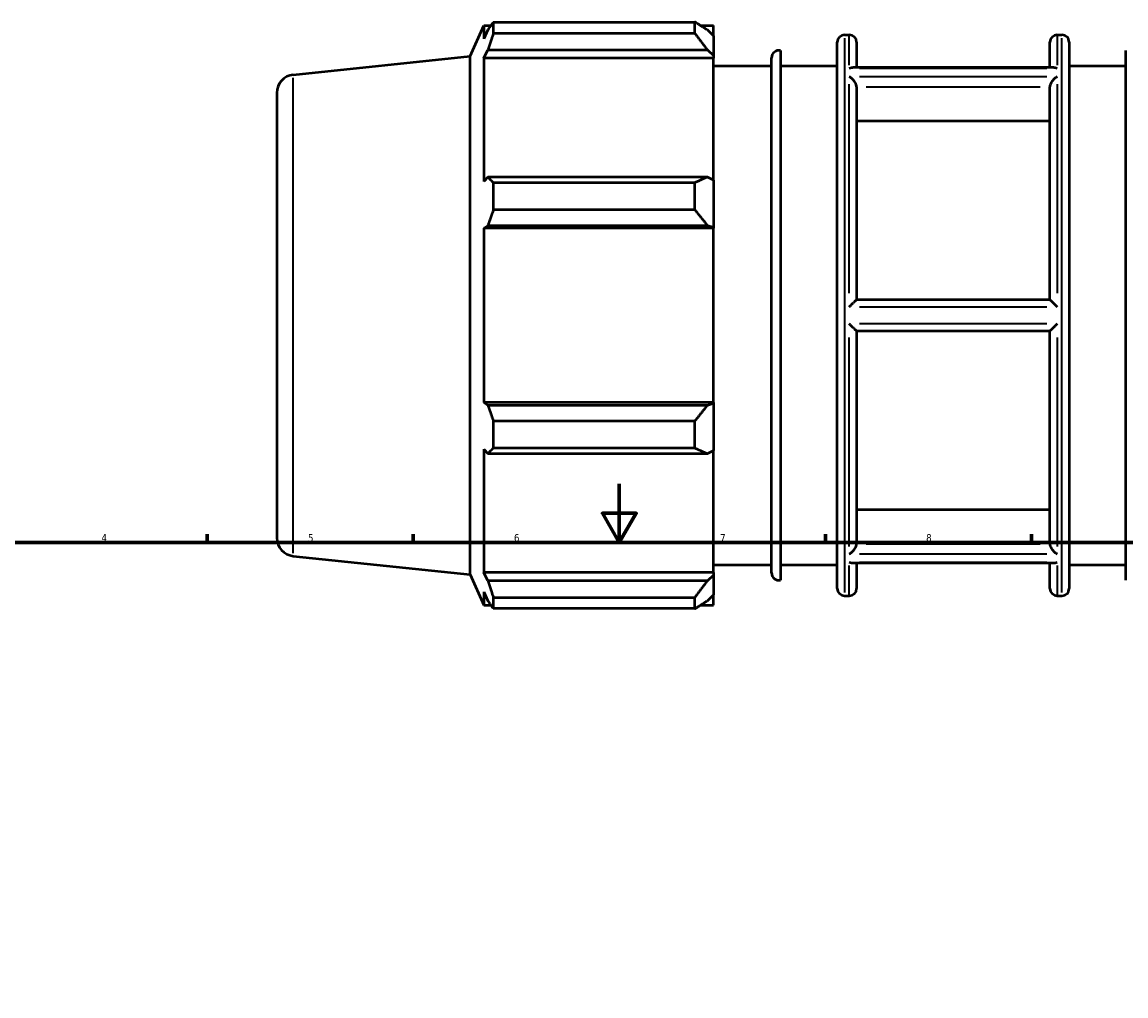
# Model space of a CAD drawing. Header units: millimetres. Extents: x -435 to 1325, y -90 to 884.
# Tile 6 of 9: x 217 to 593, y 420 to 751. Entities that reach past the tile are written whole.
import ezdxf

# ---------------------------------------------------------------- set-up
doc = ezdxf.new("R2010")
doc.units = ezdxf.units.MM
for name, color, linetype, lineweight in [('Border (ISO)', 7, 'Continuous', 70), ('Visible (ISO)', 7, 'Continuous', 50), ('Visible Narrow (ISO)', 7, 'Continuous', 35)]:
    doc.layers.add(name, color=color, linetype=linetype, lineweight=lineweight)
doc.styles.add('Note Text (ISO)', font='tahoma.ttf')

# ---------------------------------------------------------------- blocks, each defined once
blk = doc.blocks.new('Borders Default Border')
at = {"layer": 'Border (ISO)'}
for p, q in [((280.33, 574), (280.33, 576.9)), ((350.42, 574), (350.42, 576.9)), ((490.58, 574), (490.58, 576.9)), ((560.67, 574), (560.67, 576.9))]:
    blk.add_line(p, q, dxfattribs=at)
at = {"layer": 'Border (ISO)', "flags": 128}
for points in [[(420.5, 594), (420.5, 574), (414.73, 584), (426.27, 584), (420.5, 574)], [(20, 20), (20, 574), (821, 574), (821, 20), (20, 20)]]:
    blk.add_lwpolyline(points, dxfattribs=at)
at = {"layer": 'Border (ISO)', "color": 232, "true_color": 0xca0064, "char_height": 2.5, "attachment_point": 7, "style": 'Note Text (ISO)'}
for s, insert in [('4', (244.42, 574.4)), ('5', (314.64, 574.35)), ('6', (384.66, 574.35)), ('7', (454.77, 574.4)), ('8', (524.81, 574.34))]:
    blk.add_mtext(s, dxfattribs=dict(at, insert=insert))

msp = doc.modelspace()

# ---------------------------------------------------------------- linework, layer by layer
at = {"layer": 'Visible (ISO)'}
for p, q in [((377.6898, 747.1969), (377.6898, 751.0299)), ((377.6898, 751.0299), (446.1855, 751.0299)), ((446.1855, 747.1969), (446.1855, 751.0299)), ((369.7455, 739.4484), (374.3862, 749.8715)), ((374.3862, 749.8715), (374.3862, 745.309)), ((374.3862, 749.8715), (376.8673, 749.8715)), ((375.802, 748.3418), (374.3862, 745.309)), ((446.1855, 747.1969), (377.6898, 747.1969)), ((448.0329, 749.8715), (452.5455, 749.8715)), ((452.5455, 746.3199), (450.4255, 748.3418)), ((452.5455, 746.3199), (452.5455, 749.8715)), ((452.5455, 746.3199), (452.5455, 739.6733)), ((494.6026, 558.3915), (494.6026, 744.1915)), ((497.1026, 746.6915), (498.6741, 746.6915)), ((501.1741, 744.1915), (501.1741, 735.6087)), ((566.8884, 735.6087), (566.8884, 744.1915)), ((569.3884, 746.6915), (570.9598, 746.6915)), ((573.4598, 744.1915), (573.4598, 558.3915)), ((309.6279, 733.1298), (369.7455, 739.4484)), ((369.7455, 563.1347), (369.7455, 739.4484)), ((374.3862, 738.7331), (375.802, 741.5538)), ((375.802, 741.5538), (450.4255, 741.5538)), ((450.4255, 741.5538), (452.5455, 739.6733)), ((452.5455, 739.6733), (452.5455, 738.7331)), ((475.3169, 741.3381), (475.3169, 561.245)), ((592.7455, 561.245), (592.7455, 741.3381)), ((452.5455, 738.7331), (374.3862, 738.7331)), ((374.3862, 738.7331), (374.3862, 696.8107)), ((452.5455, 697.3002), (452.5455, 738.7331)), ((452.5455, 736.0915), (472.2759, 736.0915)), ((472.2759, 563.6858), (472.2759, 738.8973)), ((475.3169, 736.0915), (494.6026, 736.0915)), ((573.4598, 736.0915), (592.7455, 736.0915)), ((568.218, 735.6087), (499.8444, 735.6087)), ((501.1741, 728.9643), (501.1741, 656.5915)), ((566.8884, 656.5915), (566.8884, 728.9643)), ((304.0312, 726.914), (304.0312, 575.6691)), ((566.8884, 717.3374), (501.1741, 717.3374)), ((375.802, 698.2791), (374.3862, 696.8107)), ((450.4255, 698.2791), (375.802, 698.2791)), ((452.5455, 697.3002), (450.4255, 698.2791)), ((377.6898, 687.1838), (377.6898, 696.4376)), ((377.6898, 696.4376), (446.1855, 696.4376)), ((446.1855, 687.1838), (446.1855, 696.4376)), ((452.5455, 697.3002), (452.5455, 681.2539)), ((446.1855, 687.1838), (377.6898, 687.1838)), ((374.3862, 680.9351), (375.802, 681.8914)), ((452.5455, 680.9351), (374.3862, 680.9351)), ((374.3862, 680.9351), (374.3862, 621.648)), ((375.802, 681.8914), (450.4255, 681.8914)), ((450.4255, 681.8914), (452.5455, 681.2539)), ((452.5455, 681.2539), (452.5455, 680.9351)), ((452.5455, 621.648), (452.5455, 680.9351)), ((566.8907, 656.5915), (501.1717, 656.5915)), ((501.1717, 645.9915), (566.8907, 645.9915)), ((501.1741, 645.9915), (501.1741, 573.6188)), ((566.8884, 573.6188), (566.8884, 645.9915)), ((375.802, 620.6917), (374.3862, 621.648)), ((452.5455, 621.648), (374.3862, 621.648)), ((450.4255, 620.6917), (375.802, 620.6917)), ((452.5455, 621.3292), (450.4255, 620.6917)), ((452.5455, 621.648), (452.5455, 621.3292)), ((452.5455, 621.3292), (452.5455, 605.2829)), ((377.6898, 606.1455), (377.6898, 615.3993)), ((377.6898, 615.3993), (446.1855, 615.3993)), ((446.1855, 606.1455), (446.1855, 615.3993)), ((374.3862, 605.7724), (375.802, 604.304)), ((374.3862, 605.7724), (374.3862, 563.85)), ((375.802, 604.304), (450.4255, 604.304)), ((446.1855, 606.1455), (377.6898, 606.1455)), ((450.4255, 604.304), (452.5455, 605.2829)), ((452.5455, 563.85), (452.5455, 605.2829)), ((501.1741, 585.2457), (566.8884, 585.2457)), ((309.6279, 569.4533), (369.7455, 563.1347)), ((568.218, 566.9743), (499.8444, 566.9743)), ((501.1741, 566.9743), (501.1741, 558.3915)), ((566.8884, 558.3915), (566.8884, 566.9743)), ((369.7455, 563.1347), (374.3862, 552.7115)), ((375.802, 561.0293), (374.3862, 563.85)), ((452.5455, 563.85), (374.3862, 563.85)), ((452.5455, 566.4915), (472.2759, 566.4915)), ((452.5455, 563.85), (452.5455, 562.9098)), ((475.3169, 566.4915), (494.6026, 566.4915)), ((573.4598, 566.4915), (592.7455, 566.4915)), ((450.4255, 561.0293), (375.802, 561.0293)), ((452.5455, 562.9098), (450.4255, 561.0293)), ((452.5455, 562.9098), (452.5455, 556.2632)), ((374.3862, 557.2741), (375.802, 554.2413)), ((374.3862, 557.2741), (374.3862, 552.7115)), ((450.4255, 554.2413), (452.5455, 556.2632)), ((452.5455, 552.7115), (452.5455, 556.2632)), ((497.1026, 555.8915), (498.6741, 555.8915)), ((569.3884, 555.8915), (570.9598, 555.8915)), ((374.3862, 552.7115), (376.8673, 552.7115)), ((377.6898, 551.5532), (377.6898, 555.3862)), ((377.6898, 555.3862), (446.1855, 555.3862)), ((446.1855, 551.5532), (446.1855, 555.3862)), ((448.0329, 552.7115), (452.5455, 552.7115)), ((446.1855, 551.5532), (377.6898, 551.5532))]:
    msp.add_line(p, q, dxfattribs=at)
for centre, radius, start, end in [((497.1026, 744.1915), 2.5, 90, 180), ((498.6741, 744.1915), 2.5, 0, 90), ((569.3884, 744.1915), 2.5, 90, 180), ((570.9598, 744.1915), 2.5, 0, 90), ((474.7759, 738.8973), 2.5, 77.501569, 180), ((310.2812, 726.914), 6.25, 96, 180), ((310.2812, 575.6691), 6.25, 180, 264), ((474.7759, 563.6858), 2.5, 180, 282.498431), ((497.1026, 558.3915), 2.5, 180, 270), ((498.6741, 558.3915), 2.5, 270, 0), ((569.3884, 558.3915), 2.5, 180, 270), ((570.9598, 558.3915), 2.5, 270, 0)]:
    msp.add_arc(centre, radius, start, end, dxfattribs=at)
for points, weights in [([(375.802, 748.3418), (376.7081, 749.6584), (377.6898, 751.0299)], [1.00322446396, 1.00202000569, 1]), ([(450.4255, 748.3418), (448.3903, 749.6584), (446.1855, 751.0299)], [1.0050393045, 1.00959252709, 1.01333848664]), ([(377.6898, 747.1969), (376.7081, 744.3177), (375.802, 741.5538)], [1, 1.00202000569, 1.00322446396]), ([(446.1855, 747.1969), (448.3903, 744.3177), (450.4255, 741.5538)], [1.01333848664, 1.00959252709, 1.0050393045]), ([(375.802, 698.2791), (376.7081, 697.3771), (377.6898, 696.4376)], [1.00322446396, 1.00202000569, 1]), ([(450.4255, 698.2791), (448.3903, 697.3771), (446.1855, 696.4376)], [1.0050393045, 1.00959252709, 1.01333848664]), ([(377.6898, 687.1838), (376.7081, 684.4836), (375.802, 681.8914)], [1, 1.00202000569, 1.00322446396]), ([(446.1855, 687.1838), (448.3903, 684.4836), (450.4255, 681.8914)], [1.01333848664, 1.00959252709, 1.0050393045]), ([(375.802, 620.6917), (376.7081, 618.0995), (377.6898, 615.3993)], [1.00322446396, 1.00202000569, 1]), ([(450.4255, 620.6917), (448.3903, 618.0995), (446.1855, 615.3993)], [1.0050393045, 1.00959252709, 1.01333848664]), ([(377.6898, 606.1455), (376.7081, 605.206), (375.802, 604.304)], [1, 1.00202000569, 1.00322446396]), ([(446.1855, 606.1455), (448.3903, 605.206), (450.4255, 604.304)], [1.01333848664, 1.00959252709, 1.0050393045]), ([(375.802, 561.0293), (376.7081, 558.2653), (377.6898, 555.3862)], [1.00322446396, 1.00202000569, 1]), ([(450.4255, 561.0293), (448.3903, 558.2653), (446.1855, 555.3862)], [1.0050393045, 1.00959252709, 1.01333848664]), ([(377.6898, 551.5532), (376.7081, 552.9247), (375.802, 554.2413)], [1, 1.00202000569, 1.00322446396]), ([(446.1855, 551.5532), (448.3903, 552.9247), (450.4255, 554.2413)], [1.01333848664, 1.00959252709, 1.0050393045])]:
    msp.add_rational_spline(points, weights, degree=2, dxfattribs=at)
for points, knots in [([(498.6741, 735.3105), (498.6757, 735.3113), (498.6774, 735.3121), (498.9296, 735.4327), (499.1813, 735.519), (499.5676, 735.5941), (499.708, 735.6088), (499.8444, 735.6088)], [-0.466875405, -0.466875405, -0.466875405, -0.466875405, -0.466167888, -0.466167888, -0.360143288, -0.360143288, -0.298554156, -0.298554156, -0.298554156, -0.298554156]), ([(501.1717, 729.0587), (501.1665, 729.1615), (501.153, 729.2678), (501.0838, 729.6181), (500.9987, 729.8639), (500.7676, 730.3624), (500.619, 730.6106), (500.2295, 731.1583), (499.9726, 731.4444), (499.3774, 731.9958), (499.0272, 732.2462), (498.6784, 732.4329), (498.6762, 732.434), (498.6741, 732.4352)], [-0.470369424, -0.470369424, -0.470369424, -0.470369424, -0.43422131, -0.43422131, -0.354061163, -0.354061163, -0.267577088, -0.267577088, -0.148086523, -0.148086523, 0, 0, 0.000917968, 0.000917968, 0.000917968, 0.000917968]), ([(569.3884, 732.4352), (569.3862, 732.434), (569.3841, 732.4329), (569.0352, 732.2462), (568.6851, 731.9958), (568.0898, 731.4444), (567.833, 731.1583), (567.4434, 730.6106), (567.2949, 730.3624), (567.0638, 729.8639), (566.9787, 729.6181), (566.9095, 729.2678), (566.8959, 729.1615), (566.8907, 729.0587)], [-0.526214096, -0.526214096, -0.526214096, -0.526214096, -0.525305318, -0.525305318, -0.378701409, -0.378701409, -0.260407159, -0.260407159, -0.174788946, -0.174788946, -0.095431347, -0.095431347, -0.059645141, -0.059645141, -0.059645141, -0.059645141]), ([(568.218, 735.6088), (568.3544, 735.6088), (568.4948, 735.5941), (568.8811, 735.519), (569.1329, 735.4327), (569.385, 735.3121), (569.3867, 735.3113), (569.3884, 735.3105)], [-0.169128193, -0.169128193, -0.169128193, -0.169128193, -0.106982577, -0.106982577, 0, 0, 0.000713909, 0.000713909, 0.000713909, 0.000713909]), ([(498.6741, 654.1669), (498.6761, 654.1689), (498.678, 654.1709), (498.9276, 654.4237), (499.1765, 654.6746), (499.6648, 655.1636), (499.9069, 655.4043), (500.3459, 655.8357), (500.5471, 656.0308), (500.8452, 656.3135), (500.9554, 656.4154), (501.1132, 656.5543), (501.1609, 656.5915), (501.1717, 656.5915)], [-0.466980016, -0.466980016, -0.466980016, -0.466980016, -0.466141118, -0.466141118, -0.361305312, -0.361305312, -0.254333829, -0.254333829, -0.152358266, -0.152358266, -0.074836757, -0.074836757, 0, 0, 0, 0]), ([(566.8907, 656.5915), (566.9016, 656.5915), (566.9492, 656.5543), (567.1071, 656.4154), (567.2172, 656.3135), (567.5153, 656.0308), (567.7165, 655.8357), (568.1556, 655.4043), (568.3976, 655.1636), (568.8859, 654.6746), (569.1348, 654.4237), (569.3844, 654.1709), (569.3864, 654.1689), (569.3884, 654.1669)], [-0.470263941, -0.470263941, -0.470263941, -0.470263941, -0.394765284, -0.394765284, -0.31655813, -0.31655813, -0.213680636, -0.213680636, -0.105763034, -0.105763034, 0, 0, 0.000846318, 0.000846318, 0.000846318, 0.000846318]), ([(501.1717, 645.9915), (501.1609, 645.9915), (501.1132, 646.0288), (500.9554, 646.1676), (500.8452, 646.2696), (500.5471, 646.5522), (500.3459, 646.7474), (499.9069, 647.1788), (499.6648, 647.4195), (499.1765, 647.9085), (498.9276, 648.1594), (498.678, 648.4122), (498.6761, 648.4142), (498.6741, 648.4162)], [-0.470263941, -0.470263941, -0.470263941, -0.470263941, -0.394765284, -0.394765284, -0.31655813, -0.31655813, -0.213680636, -0.213680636, -0.105763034, -0.105763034, 0, 0, 0.000846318, 0.000846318, 0.000846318, 0.000846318]), ([(569.3884, 648.4162), (569.3864, 648.4142), (569.3844, 648.4122), (569.1348, 648.1594), (568.8859, 647.9085), (568.3976, 647.4195), (568.1556, 647.1788), (567.7165, 646.7474), (567.5153, 646.5522), (567.2172, 646.2696), (567.1071, 646.1676), (566.9492, 646.0288), (566.9016, 645.9915), (566.8907, 645.9915)], [-0.466980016, -0.466980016, -0.466980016, -0.466980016, -0.466141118, -0.466141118, -0.361305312, -0.361305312, -0.254333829, -0.254333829, -0.152358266, -0.152358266, -0.074836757, -0.074836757, 0, 0, 0, 0]), ([(498.6741, 570.1479), (498.6762, 570.1491), (498.6784, 570.1502), (499.0272, 570.3369), (499.3774, 570.5873), (499.9726, 571.1386), (500.2295, 571.4248), (500.619, 571.9724), (500.7676, 572.2207), (500.9987, 572.7192), (501.0838, 572.965), (501.153, 573.3153), (501.1665, 573.4216), (501.1717, 573.5243)], [-0.526214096, -0.526214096, -0.526214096, -0.526214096, -0.525305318, -0.525305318, -0.378701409, -0.378701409, -0.260407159, -0.260407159, -0.174788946, -0.174788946, -0.095431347, -0.095431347, -0.059645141, -0.059645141, -0.059645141, -0.059645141]), ([(566.8907, 573.5243), (566.8959, 573.4216), (566.9095, 573.3153), (566.9787, 572.965), (567.0638, 572.7192), (567.2949, 572.2207), (567.4434, 571.9724), (567.833, 571.4248), (568.0898, 571.1386), (568.6851, 570.5873), (569.0352, 570.3369), (569.3841, 570.1502), (569.3862, 570.1491), (569.3884, 570.1479)], [-0.470369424, -0.470369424, -0.470369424, -0.470369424, -0.43422131, -0.43422131, -0.354061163, -0.354061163, -0.267577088, -0.267577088, -0.148086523, -0.148086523, 0, 0, 0.000917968, 0.000917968, 0.000917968, 0.000917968]), ([(499.8444, 566.9743), (499.708, 566.9743), (499.5676, 566.989), (499.1813, 567.0641), (498.9296, 567.1504), (498.6774, 567.271), (498.6757, 567.2718), (498.6741, 567.2726)], [-0.169128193, -0.169128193, -0.169128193, -0.169128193, -0.106982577, -0.106982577, 0, 0, 0.000713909, 0.000713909, 0.000713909, 0.000713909]), ([(569.3884, 567.2726), (569.3867, 567.2718), (569.385, 567.271), (569.1329, 567.1504), (568.8811, 567.0641), (568.4948, 566.989), (568.3544, 566.9743), (568.218, 566.9743)], [-0.466875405, -0.466875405, -0.466875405, -0.466875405, -0.466167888, -0.466167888, -0.360143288, -0.360143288, -0.298554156, -0.298554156, -0.298554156, -0.298554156])]:
    msp.add_open_spline(points, degree=3, knots=knots, dxfattribs=at)
for points in [[(501.1741, 728.9643), (501.1741, 728.9952), (501.1733, 729.0267), (501.1717, 729.0587)], [(566.8907, 729.0587), (566.8891, 729.0267), (566.8884, 728.9952), (566.8884, 728.9643)], [(501.1717, 573.5243), (501.1733, 573.5563), (501.1741, 573.5879), (501.1741, 573.6188)], [(566.8884, 573.6188), (566.8884, 573.5879), (566.8891, 573.5563), (566.8907, 573.5243)]]:
    msp.add_open_spline(points, degree=3, dxfattribs=at)
at = {"layer": 'Visible Narrow (ISO)'}
for p, q in [((497.1026, 745.517), (497.1026, 557.0661)), ((498.6741, 736.3997), (498.6741, 746.6625)), ((569.3884, 746.6625), (569.3884, 736.3997)), ((570.9598, 557.0661), (570.9598, 745.517)), ((309.6279, 570.4609), (309.6279, 732.1222)), ((502.2098, 735.3105), (565.8526, 735.3105)), ((565.8526, 732.4352), (502.2098, 732.4352)), ((498.6741, 658.8669), (498.6741, 729.8618)), ((504.4577, 729.0587), (563.6048, 729.0587)), ((569.3884, 729.8618), (569.3884, 658.8669)), ((502.2098, 654.1669), (565.8526, 654.1669)), ((565.8526, 648.4162), (502.2098, 648.4162)), ((498.6741, 572.7213), (498.6741, 643.7162)), ((569.3884, 643.7162), (569.3884, 572.7213)), ((563.6048, 573.5243), (504.4577, 573.5243)), ((502.2098, 570.1479), (565.8526, 570.1479)), ((565.8526, 567.2726), (502.2098, 567.2726)), ((498.6741, 555.9206), (498.6741, 566.1833)), ((569.3884, 566.1833), (569.3884, 555.9206))]:
    msp.add_line(p, q, dxfattribs=at)

# ---------------------------------------------------------------- block references
msp.add_blockref('Borders Default Border', (0, 0))

doc.saveas('drawing.dxf')
